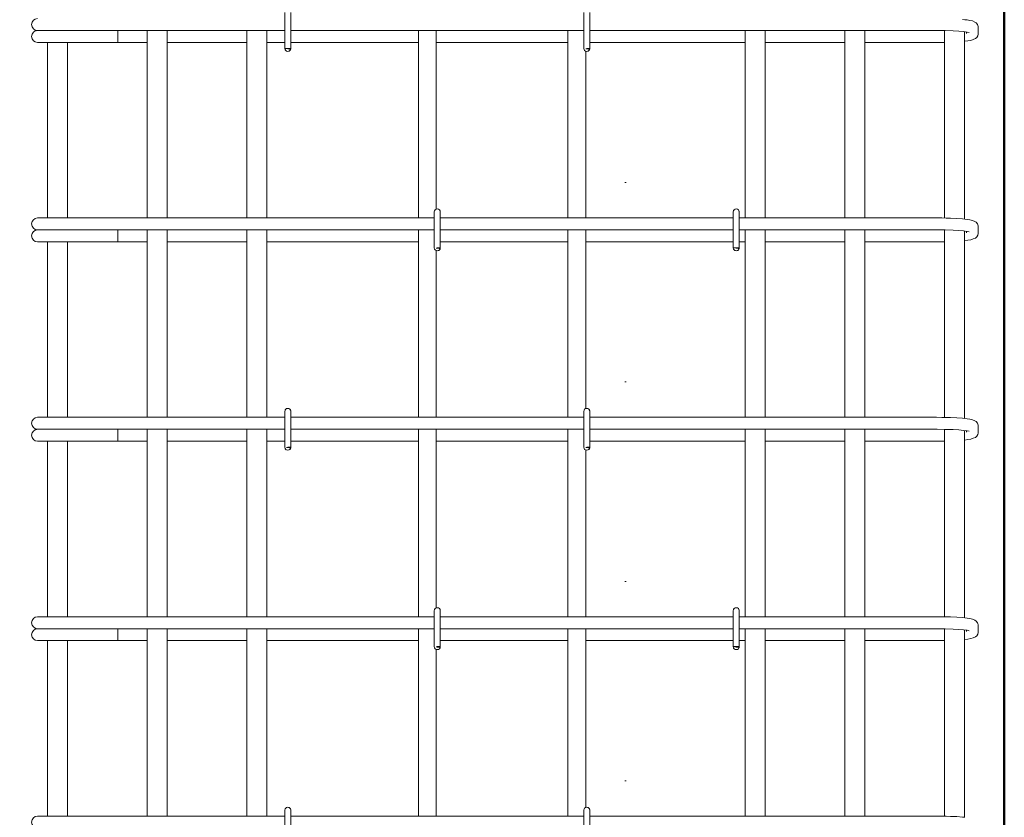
# Model space of a CAD drawing. Header units: millimetres. Extents: x 16773 to 28581, y -118926 to 7806.
# Tile 9 of 35: x 20577 to 21565, y 1387 to 2187. Entities that reach past the tile are written whole.
import ezdxf

# ---------------------------------------------------------------- set-up
doc = ezdxf.new("R2010")
doc.units = ezdxf.units.MM
doc.linetypes.add('ADSK_Линия разреза', pattern=[400, 0, -200, 0, -200])
doc.linetypes.add('ADSK_Пунктирная_п5', pattern=[100, 0, -100])
for name, color, linetype, lineweight in [('A-____-____-DIMS', 211, 'Continuous', 9), ('A-____-____-DIMS-25', 211, 'Continuous', 9), ('G-____-____-SYMB', 111, 'ADSK_Пунктирная_п5', 20), ('S-COLS-____-OTLN', 52, 'Continuous', 20), ('S-RBAR-____-OTLN', 171, 'Continuous', 100)]:
    doc.layers.add(name, color=color, linetype=linetype, lineweight=lineweight)
doc.styles.add('GOST Common_I_5', font='GOST_Common Italic.ttf', dxfattribs={"width": 0.8, "height": 62.5})
doc.dimstyles.new('ADSK_Для_арматуры_Основной_2_5_мм_шаг_кол-во_Стрелки_точный_1', dxfattribs={"dimscale": 304.8, "dimtxt": 0.206224, "dimasz": 0.246063, "dimexe": 0.123031, "dimexo": 0.000403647, "dimgap": 0.032808, "dimtad": 1, "dimdec": 0, "dimlfac": 304.8, "dimdsep": 46, "dimtxsty": 'GOST Common_I_5', "dimsah": 1, "dimcen": 0.09, "dimdle": 0.123031, "dimazin": 0, "dimtfac": 1, "dimtdec": 4, "dimtix": 1, "dimtmove": 0, "dimatfit": 3, "dimfxl": 1, "dimtvp": 1, "dimtfill": 1, "dimtolj": 1, "dimtzin": 0, "dimarcsym": 2})

# ---------------------------------------------------------------- blocks, each defined once
blk = doc.blocks.new('DIMBLOCK27-КЖ1_ПЭ_ВЭ1_Армирование_Пилоны_Пм-1_1_1-1')
at = {"layer": 'A-____-____-DIMS-25', "lineweight": 40}
for points in [[(20337.45, 2770), (20327.58, 2695), (20347.33, 2695)], [(20337.45, 970), (20347.33, 1045), (20327.58, 1045)]]:
    blk.add_hatch(color=256, dxfattribs=at).paths.add_polyline_path(points)
at = {"layer": 'A-____-____-DIMS-25'}
for p, q in [((20337.45, 2807.5), (20337.45, 932.5)), ((20337.45, 2770), (20299.95, 2770)), ((20337.45, 2770), (20550.97, 2770)), ((20337.45, 970), (20299.95, 970)), ((20337.45, 970), (20550.97, 970))]:
    blk.add_line(p, q, dxfattribs=at)
at = {"layer": 'A-____-____-DIMS-25', "lineweight": 40}
for p, q in [((20337.45, 2770), (20327.58, 2695)), ((20347.33, 2695), (20337.45, 2770)), ((20327.58, 2695), (20347.33, 2695)), ((20347.33, 1045), (20327.58, 1045)), ((20327.58, 1045), (20337.45, 970)), ((20337.45, 970), (20347.33, 1045))]:
    blk.add_line(p, q, dxfattribs=at)
at = {"layer": 'A-____-____-DIMS-25', "color": 0, "insert": (20245.78, 1699.01), "char_height": 62.5, "width": 410.3829, "attachment_point": 1, "rotation": 90, "line_spacing_factor": 1.022761, "style": 'GOST Common_I_5', "bg_fill": 3, "box_fill_scale": 1.25, "bg_fill_color": 256, "bg_fill_true_color": 13158600, "bg_fill_transparency": 0}
blk.add_mtext('200x9=1800', dxfattribs=at)
blk = doc.blocks.new('_None')

msp = doc.modelspace()

# ---------------------------------------------------------------- hatches: boundary and pattern name
at = {"layer": 'S-RBAR-____-OTLN', "lineweight": 20}
for points in [[(20847.8622, 2157.302), (20848.458, 2158), (20842.5603, 2158), (20845.5603, 2157.605)], [(21147.8622, 2157.302), (21148.458, 2158), (21144.5603, 2157.7367), (21145.5603, 2157.605)], [(20997.8622, 1957.302), (20998.458, 1958), (20994.5603, 1957.7367), (20995.5603, 1957.605)], [(21297.8622, 1957.302), (21298.458, 1958), (21292.9951, 1957.9427), (21295.5603, 1957.605)], [(20847.8622, 1757.302), (20848.458, 1758), (20844.1566, 1757.7898), (20845.5603, 1757.605)], [(21147.8622, 1757.302), (21148.458, 1758), (21144.5603, 1757.7367), (21145.5603, 1757.605)], [(20997.8622, 1557.302), (20998.458, 1558), (20994.5603, 1557.7367), (20995.5603, 1557.605)], [(21297.8622, 1557.302), (21298.458, 1558), (21292.5603, 1558), (21295.5603, 1557.605)]]:
    msp.add_hatch(color=256, dxfattribs=at).paths.add_polyline_path(points)
h = msp.add_hatch(color=256, dxfattribs=at)
edge = h.paths.add_edge_path()
edge.add_arc((20845.5603, 2158), 3, 339.0594289, 360)
edge.add_line((20848.5603, 2158), (20845.5603, 2158))
edge.add_line((20845.5603, 2158), (20848.3621, 2156.9278))
h = msp.add_hatch(color=256, dxfattribs=at)
edge = h.paths.add_edge_path()
edge.add_arc((21145.5603, 2158), 3, 339.0594289, 360)
edge.add_line((21148.5603, 2158), (21145.5603, 2158))
edge.add_line((21145.5603, 2158), (21148.3621, 2156.9278))
h = msp.add_hatch(color=256, dxfattribs=at)
edge = h.paths.add_edge_path()
edge.add_arc((20995.5603, 1958), 3, 339.0594289, 360)
edge.add_line((20998.5603, 1958), (20995.5603, 1958))
edge.add_line((20995.5603, 1958), (20998.3621, 1956.9278))
h = msp.add_hatch(color=256, dxfattribs=at)
edge = h.paths.add_edge_path()
edge.add_arc((21295.5603, 1958), 3, 339.0594289, 360)
edge.add_line((21298.5603, 1958), (21295.5603, 1958))
edge.add_line((21295.5603, 1958), (21298.3621, 1956.9278))
h = msp.add_hatch(color=256, dxfattribs=at)
edge = h.paths.add_edge_path()
edge.add_arc((20845.5603, 1758), 3, 339.0594289, 360)
edge.add_line((20848.5603, 1758), (20845.5603, 1758))
edge.add_line((20845.5603, 1758), (20848.3621, 1756.9278))
h = msp.add_hatch(color=256, dxfattribs=at)
edge = h.paths.add_edge_path()
edge.add_arc((21145.5603, 1758), 3, 339.0594289, 360)
edge.add_line((21148.5603, 1758), (21145.5603, 1758))
edge.add_line((21145.5603, 1758), (21148.3621, 1756.9278))
h = msp.add_hatch(color=256, dxfattribs=at)
edge = h.paths.add_edge_path()
edge.add_arc((20995.5603, 1558), 3, 339.0594289, 360)
edge.add_line((20998.5603, 1558), (20995.5603, 1558))
edge.add_line((20995.5603, 1558), (20998.3621, 1556.9278))
h = msp.add_hatch(color=256, dxfattribs=at)
edge = h.paths.add_edge_path()
edge.add_arc((21295.5603, 1558), 3, 339.0594289, 360)
edge.add_line((21298.5603, 1558), (21295.5603, 1558))
edge.add_line((21295.5603, 1558), (21298.3621, 1556.9278))

# ---------------------------------------------------------------- linework, layer by layer
at = {"layer": 'G-____-____-SYMB', "linetype": 'ADSK_Линия разреза'}
msp.add_line((21184.56, 7026.1222), (21184.56, -1259.1398), dxfattribs=at)
at = {"layer": 'S-COLS-____-OTLN', "lineweight": 50}
msp.add_line((21564.56, 3900), (21564.56, -159.9504), dxfattribs=at)
at = {"layer": 'S-RBAR-____-OTLN', "lineweight": 20}
for p, q in [((20842.5603, 2194), (20842.5603, 2158)), ((20848.5603, 2194), (20848.5603, 2158)), ((21142.5603, 2194), (21142.5603, 2158)), ((21148.5603, 2194), (21148.5603, 2158)), ((21524.8079, 2186.8142), (21522.4425, 2187.0642)), ((21527.1732, 2186.5642), (21524.8079, 2186.8142)), ((21529.8698, 2186.0601), (21527.1732, 2186.5642)), ((21532.5663, 2185.556), (21529.8698, 2186.0601)), ((21535.105, 2184.5201), (21532.5663, 2185.556)), ((21536.2582, 2183.6923), (21535.105, 2184.5201)), ((21537.6447, 2181.9941), (21536.2582, 2183.6923)), ((20594.4689, 2176), (20595.6955, 2176)), ((20596.019, 2176), (20596.9184, 2176)), ((20596.9148, 2176), (20599.951, 2176)), ((20599.9401, 2176), (20602.2405, 2176)), ((20602.234, 2176), (20606.421, 2176)), ((20606.403, 2176), (20609.6455, 2176)), ((20609.6278, 2176), (20614.7927, 2176)), ((20614.7707, 2176), (20618.661, 2176)), ((20618.6379, 2176), (20624.4493, 2176)), ((20624.4279, 2176), (20628.5541, 2176)), ((20628.5299, 2176), (20630.4689, 2176)), ((20842.5603, 2176), (20630.4689, 2176)), ((20675.1417, 2176), (20675.1417, 2164)), ((20704.5603, 2176), (20704.5603, 1988)), ((20724.5603, 2176), (20724.5603, 1988)), ((20804.5603, 2176), (20804.5603, 1988)), ((20824.5603, 2176), (20824.5603, 1988)), ((21142.5603, 2176), (20848.5603, 2176)), ((20976.5603, 1988), (20976.5603, 2176)), ((20994.5603, 1996.8052), (20994.5603, 2176)), ((21126.5603, 1988), (21126.5603, 2176)), ((21496.4689, 2176), (21148.5603, 2176)), ((21304.5603, 2176), (21304.5603, 1988)), ((21324.5603, 2176), (21324.5603, 1988)), ((21404.5603, 2176), (21404.5603, 1988)), ((21424.5603, 2176), (21424.5603, 1988)), ((21497.3396, 2175.9991), (21496.4689, 2176)), ((21505.086, 2175.9079), (21497.3396, 2175.9991)), ((21504.5603, 2175.9141), (21504.5603, 1987.9002)), ((21513.1616, 2175.6382), (21505.086, 2175.9079)), ((21518.8815, 2175.3072), (21513.1616, 2175.6382)), ((21523.6674, 2174.8929), (21518.8815, 2175.3072)), ((21527.2581, 2174.4287), (21523.6674, 2174.8929)), ((21524.5603, 2174.7775), (21524.5603, 1986.8403)), ((21526.4689, 2173.1187), (21526.4689, 2174.5308)), ((21529.2711, 2174.0173), (21527.2581, 2174.4287)), ((21529.3814, 2173.9888), (21529.2711, 2174.0173)), ((21537.9661, 2181.3438), (21537.6447, 2181.9941)), ((21538.4068, 2179.7612), (21537.9661, 2181.3438)), ((21538.4689, 2178.8813), (21538.4068, 2179.7612)), ((21538.4689, 2173.1187), (21538.4689, 2178.8813)), ((20594.4689, 2164), (20655.9247, 2164)), ((20604.5603, 2164), (20604.5603, 1988)), ((20624.5603, 2164), (20624.5603, 1988)), ((20675.1417, 2164), (20655.9247, 2164)), ((20675.1417, 2164), (20704.5603, 2164)), ((20724.5603, 2164), (20804.5603, 2164)), ((20824.5603, 2164), (20842.5603, 2164)), ((20848.5603, 2164), (20976.5603, 2164)), ((20994.5603, 2164), (21126.5603, 2164)), ((21148.5603, 2164), (21304.5603, 2164)), ((21324.5603, 2164), (21404.5603, 2164)), ((21424.5603, 2164), (21496.4689, 2164)), ((21496.4689, 2164), (21501.8282, 2164.0343)), ((21501.8282, 2164.0343), (21504.5603, 2164.0874)), ((21524.5603, 2165.1416), (21524.9271, 2165.1734)), ((21524.9271, 2165.1734), (21527.9419, 2165.6128)), ((21527.9419, 2165.6128), (21530.9568, 2166.0523)), ((21530.9568, 2166.0523), (21533.3018, 2166.9396)), ((21533.3018, 2166.9396), (21535.6467, 2167.827)), ((21535.6467, 2167.827), (21536.9396, 2168.9994)), ((21536.9396, 2168.9994), (21537.9661, 2170.6562)), ((21537.9661, 2170.6562), (21538.4068, 2172.2388)), ((21538.4068, 2172.2388), (21538.4689, 2173.1187)), ((20848.458, 2158), (20842.5603, 2158)), ((20842.5603, 2158), (20845.5603, 2157.605)), ((20848.5603, 2158), (20845.5603, 2158)), ((20845.5603, 2158), (20848.3621, 2156.9278)), ((20845.5603, 2157.605), (20847.8622, 2157.302)), ((20847.8622, 2157.302), (20848.458, 2158)), ((21148.458, 2158), (21144.5603, 2157.7367)), ((21144.5603, 2157.7367), (21145.5603, 2157.605)), ((21144.5603, 1988), (21144.5603, 2155.1948)), ((21148.5603, 2158), (21145.5603, 2158)), ((21145.5603, 2158), (21148.3621, 2156.9278)), ((21145.5603, 2157.605), (21147.8622, 2157.302)), ((21147.8622, 2157.302), (21148.458, 2158)), ((20594.4689, 1988), (20605.013, 1988)), ((20605.013, 1988), (20630.4689, 1988)), ((20992.5603, 1988), (20630.4689, 1988)), ((20992.5603, 1994), (20992.5603, 1958)), ((20998.5603, 1994), (20998.5603, 1958)), ((21292.5603, 1988), (20998.5603, 1988)), ((21292.5603, 1994), (21292.5603, 1958)), ((21298.5603, 1994), (21298.5603, 1958)), ((21496.4689, 1988), (21298.5603, 1988)), ((21501.8282, 1987.9657), (21496.4689, 1988)), ((21506.1444, 1987.8622), (21501.8282, 1987.9657)), ((21510.4606, 1987.7587), (21506.1444, 1987.8622)), ((21516.8161, 1987.4644), (21510.4606, 1987.7587)), ((21522.4425, 1987.0642), (21516.8161, 1987.4644)), ((21524.8079, 1986.8142), (21522.4425, 1987.0642)), ((21527.1732, 1986.5642), (21524.8079, 1986.8142)), ((21529.8698, 1986.0601), (21527.1732, 1986.5642)), ((21532.5663, 1985.556), (21529.8698, 1986.0601)), ((21535.105, 1984.5201), (21532.5663, 1985.556)), ((21536.2582, 1983.6923), (21535.105, 1984.5201)), ((21537.6447, 1981.9941), (21536.2582, 1983.6923)), ((21537.9661, 1981.3438), (21537.6447, 1981.9941)), ((21538.4068, 1979.7612), (21537.9661, 1981.3438)), ((21538.4689, 1978.8813), (21538.4068, 1979.7612)), ((21538.4689, 1973.1187), (21538.4689, 1978.8813)), ((20594.4689, 1976), (20595.6955, 1976)), ((20596.019, 1976), (20596.9184, 1976)), ((20596.9148, 1976), (20599.951, 1976)), ((20599.9401, 1976), (20602.2405, 1976)), ((20602.234, 1976), (20606.421, 1976)), ((20606.403, 1976), (20609.6455, 1976)), ((20609.6278, 1976), (20614.7927, 1976)), ((20614.7707, 1976), (20618.661, 1976)), ((20618.6379, 1976), (20624.4493, 1976)), ((20624.4279, 1976), (20628.5541, 1976)), ((20628.5299, 1976), (20630.4689, 1976)), ((20992.5603, 1976), (20630.4689, 1976)), ((20675.1417, 1976), (20675.1417, 1964)), ((20704.5603, 1976), (20704.5603, 1788)), ((20724.5603, 1976), (20724.5603, 1788)), ((20804.5603, 1976), (20804.5603, 1788)), ((20824.5603, 1976), (20824.5603, 1788)), ((20976.5603, 1788), (20976.5603, 1976)), ((21292.5603, 1976), (20998.5603, 1976)), ((21126.5603, 1788), (21126.5603, 1976)), ((21144.5603, 1796.8052), (21144.5603, 1976)), ((21496.4689, 1976), (21298.5603, 1976)), ((21304.5603, 1976), (21304.5603, 1788)), ((21324.5603, 1976), (21324.5603, 1788)), ((21404.5603, 1976), (21404.5603, 1788)), ((21424.5603, 1976), (21424.5603, 1788)), ((21497.3396, 1975.9991), (21496.4689, 1976)), ((21505.086, 1975.9079), (21497.3396, 1975.9991)), ((21504.5603, 1975.9141), (21504.5603, 1787.9002)), ((21513.1616, 1975.6382), (21505.086, 1975.9079)), ((21518.8815, 1975.3072), (21513.1616, 1975.6382)), ((21523.6674, 1974.8929), (21518.8815, 1975.3072)), ((21527.2581, 1974.4287), (21523.6674, 1974.8929)), ((21524.5603, 1974.7775), (21524.5603, 1786.8403)), ((21526.4689, 1973.1187), (21526.4689, 1974.5308)), ((21529.2711, 1974.0173), (21527.2581, 1974.4287)), ((21529.3814, 1973.9888), (21529.2711, 1974.0173)), ((21530.9568, 1966.0523), (21533.3018, 1966.9396)), ((21533.3018, 1966.9396), (21535.6467, 1967.827)), ((21535.6467, 1967.827), (21536.9396, 1968.9994)), ((21536.9396, 1968.9994), (21537.9661, 1970.6562)), ((21537.9661, 1970.6562), (21538.4068, 1972.2388)), ((21538.4068, 1972.2388), (21538.4689, 1973.1187)), ((20594.4689, 1964), (20655.9247, 1964)), ((20604.5603, 1964), (20604.5603, 1788)), ((20624.5603, 1964), (20624.5603, 1788)), ((20675.1417, 1964), (20655.9247, 1964)), ((20675.1417, 1964), (20704.5603, 1964)), ((20724.5603, 1964), (20804.5603, 1964)), ((20824.5603, 1964), (20976.5603, 1964)), ((20998.458, 1958), (20994.5603, 1957.7367)), ((20994.5603, 1957.7367), (20995.5603, 1957.605)), ((20998.5603, 1958), (20995.5603, 1958)), ((20995.5603, 1958), (20998.3621, 1956.9278)), ((20995.5603, 1957.605), (20997.8622, 1957.302)), ((20997.8622, 1957.302), (20998.458, 1958)), ((20998.5603, 1964), (21126.5603, 1964)), ((21144.5603, 1964), (21292.5603, 1964)), ((21298.458, 1958), (21292.9951, 1957.9427)), ((21292.9951, 1957.9427), (21295.5603, 1957.605)), ((21298.5603, 1958), (21295.5603, 1958)), ((21295.5603, 1958), (21298.3621, 1956.9278)), ((21295.5603, 1957.605), (21297.8622, 1957.302)), ((21297.8622, 1957.302), (21298.458, 1958)), ((21298.5603, 1964), (21304.5603, 1964)), ((21324.5603, 1964), (21404.5603, 1964)), ((21424.5603, 1964), (21496.4689, 1964)), ((21496.4689, 1964), (21501.8282, 1964.0343)), ((21501.8282, 1964.0343), (21504.5603, 1964.0874)), ((21524.5603, 1965.1416), (21524.9271, 1965.1734)), ((21524.9271, 1965.1734), (21527.9419, 1965.6128)), ((21527.9419, 1965.6128), (21530.9568, 1966.0523)), ((20994.5603, 1788), (20994.5603, 1955.1948)), ((20842.5603, 1794), (20842.5603, 1758)), ((20848.5603, 1794), (20848.5603, 1758)), ((21142.5603, 1794), (21142.5603, 1758)), ((21148.5603, 1794), (21148.5603, 1758)), ((20594.4689, 1788), (20605.013, 1788)), ((20605.013, 1788), (20630.4689, 1788)), ((20842.5603, 1788), (20630.4689, 1788)), ((21142.5603, 1788), (20848.5603, 1788)), ((21496.4689, 1788), (21148.5603, 1788)), ((21501.8282, 1787.9657), (21496.4689, 1788)), ((21506.1444, 1787.8622), (21501.8282, 1787.9657)), ((21510.4606, 1787.7587), (21506.1444, 1787.8622)), ((21516.8161, 1787.4644), (21510.4606, 1787.7587)), ((21522.4425, 1787.0642), (21516.8161, 1787.4644)), ((21524.8079, 1786.8142), (21522.4425, 1787.0642)), ((21527.1732, 1786.5642), (21524.8079, 1786.8142)), ((21529.8698, 1786.0601), (21527.1732, 1786.5642)), ((21532.5663, 1785.556), (21529.8698, 1786.0601)), ((21535.105, 1784.5201), (21532.5663, 1785.556)), ((21536.2582, 1783.6923), (21535.105, 1784.5201)), ((21537.6447, 1781.9941), (21536.2582, 1783.6923)), ((21537.9661, 1781.3438), (21537.6447, 1781.9941)), ((21538.4068, 1779.7612), (21537.9661, 1781.3438)), ((21538.4689, 1778.8813), (21538.4068, 1779.7612)), ((21538.4689, 1773.1187), (21538.4689, 1778.8813)), ((20594.4689, 1776), (20595.6955, 1776)), ((20596.019, 1776), (20596.9184, 1776)), ((20596.9148, 1776), (20599.951, 1776)), ((20599.9401, 1776), (20602.2405, 1776)), ((20602.234, 1776), (20606.421, 1776)), ((20606.403, 1776), (20609.6455, 1776)), ((20609.6278, 1776), (20614.7927, 1776)), ((20614.7707, 1776), (20618.661, 1776)), ((20618.6379, 1776), (20624.4493, 1776)), ((20624.4279, 1776), (20628.5541, 1776)), ((20628.5299, 1776), (20630.4689, 1776)), ((20842.5603, 1776), (20630.4689, 1776)), ((20675.1417, 1776), (20675.1417, 1764)), ((20704.5603, 1776), (20704.5603, 1588)), ((20724.5603, 1776), (20724.5603, 1588)), ((20804.5603, 1776), (20804.5603, 1588)), ((20824.5603, 1776), (20824.5603, 1588)), ((21142.5603, 1776), (20848.5603, 1776)), ((20976.5603, 1588), (20976.5603, 1776)), ((20994.5603, 1596.8052), (20994.5603, 1776)), ((21126.5603, 1588), (21126.5603, 1776)), ((21496.4689, 1776), (21148.5603, 1776)), ((21304.5603, 1776), (21304.5603, 1588)), ((21324.5603, 1776), (21324.5603, 1588)), ((21404.5603, 1776), (21404.5603, 1588)), ((21424.5603, 1776), (21424.5603, 1588)), ((21497.3396, 1775.9991), (21496.4689, 1776)), ((21505.086, 1775.9079), (21497.3396, 1775.9991)), ((21504.5603, 1775.9141), (21504.5603, 1587.9002)), ((21513.1616, 1775.6382), (21505.086, 1775.9079)), ((21518.8815, 1775.3072), (21513.1616, 1775.6382)), ((21523.6674, 1774.8929), (21518.8815, 1775.3072)), ((21527.2581, 1774.4287), (21523.6674, 1774.8929)), ((21524.5603, 1774.7775), (21524.5603, 1586.8403)), ((21526.4689, 1773.1187), (21526.4689, 1774.5308)), ((21529.2711, 1774.0173), (21527.2581, 1774.4287)), ((21529.3814, 1773.9888), (21529.2711, 1774.0173)), ((21535.6467, 1767.827), (21536.9396, 1768.9994)), ((21536.9396, 1768.9994), (21537.9661, 1770.6562)), ((21537.9661, 1770.6562), (21538.4068, 1772.2388)), ((21538.4068, 1772.2388), (21538.4689, 1773.1187)), ((20594.4689, 1764), (20655.9247, 1764)), ((20604.5603, 1764), (20604.5603, 1588)), ((20624.5603, 1764), (20624.5603, 1588)), ((20675.1417, 1764), (20655.9247, 1764)), ((20675.1417, 1764), (20704.5603, 1764)), ((20724.5603, 1764), (20804.5603, 1764)), ((20824.5603, 1764), (20842.5603, 1764)), ((20848.5603, 1764), (20976.5603, 1764)), ((20994.5603, 1764), (21126.5603, 1764)), ((21148.5603, 1764), (21304.5603, 1764)), ((21324.5603, 1764), (21404.5603, 1764)), ((21424.5603, 1764), (21496.4689, 1764)), ((21496.4689, 1764), (21501.8282, 1764.0343)), ((21501.8282, 1764.0343), (21504.5603, 1764.0874)), ((21524.5603, 1765.1416), (21524.9271, 1765.1734)), ((21524.9271, 1765.1734), (21527.9419, 1765.6128)), ((21527.9419, 1765.6128), (21530.9568, 1766.0523)), ((21530.9568, 1766.0523), (21533.3018, 1766.9396)), ((21533.3018, 1766.9396), (21535.6467, 1767.827)), ((20848.458, 1758), (20844.1566, 1757.7898)), ((20844.1566, 1757.7898), (20845.5603, 1757.605)), ((20848.5603, 1758), (20845.5603, 1758)), ((20845.5603, 1758), (20848.3621, 1756.9278)), ((20845.5603, 1757.605), (20847.8622, 1757.302)), ((20847.8622, 1757.302), (20848.458, 1758)), ((21148.458, 1758), (21144.5603, 1757.7367)), ((21144.5603, 1757.7367), (21145.5603, 1757.605)), ((21144.5603, 1588), (21144.5603, 1755.1948)), ((21148.5603, 1758), (21145.5603, 1758)), ((21145.5603, 1758), (21148.3621, 1756.9278)), ((21145.5603, 1757.605), (21147.8622, 1757.302)), ((21147.8622, 1757.302), (21148.458, 1758)), ((20992.5603, 1594), (20992.5603, 1558)), ((20998.5603, 1594), (20998.5603, 1558)), ((21292.5603, 1594), (21292.5603, 1558)), ((21298.5603, 1594), (21298.5603, 1558)), ((20594.4689, 1588), (20605.013, 1588)), ((20605.013, 1588), (20630.4689, 1588)), ((20992.5603, 1588), (20630.4689, 1588)), ((21292.5603, 1588), (20998.5603, 1588)), ((21496.4689, 1588), (21298.5603, 1588)), ((21501.8282, 1587.9657), (21496.4689, 1588)), ((21506.1444, 1587.8622), (21501.8282, 1587.9657)), ((21510.4606, 1587.7587), (21506.1444, 1587.8622)), ((21516.8161, 1587.4644), (21510.4606, 1587.7587)), ((21522.4425, 1587.0642), (21516.8161, 1587.4644)), ((21524.8079, 1586.8142), (21522.4425, 1587.0642)), ((21527.1732, 1586.5642), (21524.8079, 1586.8142)), ((21529.8698, 1586.0601), (21527.1732, 1586.5642)), ((21532.5663, 1585.556), (21529.8698, 1586.0601)), ((21535.105, 1584.5201), (21532.5663, 1585.556)), ((21536.2582, 1583.6923), (21535.105, 1584.5201)), ((21537.6447, 1581.9941), (21536.2582, 1583.6923)), ((21537.9661, 1581.3438), (21537.6447, 1581.9941)), ((21538.4068, 1579.7612), (21537.9661, 1581.3438)), ((20594.4689, 1576), (20595.6955, 1576)), ((20596.019, 1576), (20596.9184, 1576)), ((20596.9148, 1576), (20599.951, 1576)), ((20599.9401, 1576), (20602.2405, 1576)), ((20602.234, 1576), (20606.421, 1576)), ((20606.403, 1576), (20609.6455, 1576)), ((20609.6278, 1576), (20614.7927, 1576)), ((20614.7707, 1576), (20618.661, 1576)), ((20618.6379, 1576), (20624.4493, 1576)), ((20624.4279, 1576), (20628.5541, 1576)), ((20628.5299, 1576), (20630.4689, 1576)), ((20992.5603, 1576), (20630.4689, 1576)), ((20675.1417, 1576), (20675.1417, 1564)), ((20704.5603, 1576), (20704.5603, 1388)), ((20724.5603, 1576), (20724.5603, 1388)), ((20804.5603, 1576), (20804.5603, 1388)), ((20824.5603, 1576), (20824.5603, 1388)), ((20976.5603, 1388), (20976.5603, 1576)), ((21292.5603, 1576), (20998.5603, 1576)), ((21126.5603, 1388), (21126.5603, 1576)), ((21144.5603, 1396.8052), (21144.5603, 1576)), ((21496.4689, 1576), (21298.5603, 1576)), ((21304.5603, 1576), (21304.5603, 1388)), ((21324.5603, 1576), (21324.5603, 1388)), ((21404.5603, 1576), (21404.5603, 1388)), ((21424.5603, 1576), (21424.5603, 1388)), ((21497.3396, 1575.9991), (21496.4689, 1576)), ((21505.086, 1575.9079), (21497.3396, 1575.9991)), ((21504.5603, 1575.9141), (21504.5603, 1387.9002)), ((21513.1616, 1575.6382), (21505.086, 1575.9079)), ((21518.8815, 1575.3072), (21513.1616, 1575.6382)), ((21523.6674, 1574.8929), (21518.8815, 1575.3072)), ((21527.2581, 1574.4287), (21523.6674, 1574.8929)), ((21524.5603, 1574.7775), (21524.5603, 1386.8403)), ((21526.4689, 1573.1187), (21526.4689, 1574.5308)), ((21529.2711, 1574.0173), (21527.2581, 1574.4287)), ((21529.3814, 1573.9888), (21529.2711, 1574.0173)), ((21537.9661, 1570.6562), (21538.4068, 1572.2388)), ((21538.4689, 1578.8813), (21538.4068, 1579.7612)), ((21538.4068, 1572.2388), (21538.4689, 1573.1187)), ((21538.4689, 1573.1187), (21538.4689, 1578.8813)), ((20594.4689, 1564), (20655.9247, 1564)), ((20604.5603, 1564), (20604.5603, 1388)), ((20624.5603, 1564), (20624.5603, 1388)), ((20675.1417, 1564), (20655.9247, 1564)), ((20675.1417, 1564), (20704.5603, 1564)), ((20724.5603, 1564), (20804.5603, 1564)), ((20824.5603, 1564), (20976.5603, 1564)), ((20998.5603, 1564), (21126.5603, 1564)), ((21144.5603, 1564), (21292.5603, 1564)), ((21298.5603, 1564), (21304.5603, 1564)), ((21324.5603, 1564), (21404.5603, 1564)), ((21424.5603, 1564), (21496.4689, 1564)), ((21496.4689, 1564), (21501.8282, 1564.0343)), ((21501.8282, 1564.0343), (21504.5603, 1564.0874)), ((21524.5603, 1565.1416), (21524.9271, 1565.1734)), ((21524.9271, 1565.1734), (21527.9419, 1565.6128)), ((21527.9419, 1565.6128), (21530.9568, 1566.0523)), ((21530.9568, 1566.0523), (21533.3018, 1566.9396)), ((21533.3018, 1566.9396), (21535.6467, 1567.827)), ((21535.6467, 1567.827), (21536.9396, 1568.9994)), ((21536.9396, 1568.9994), (21537.9661, 1570.6562)), ((20998.458, 1558), (20994.5603, 1557.7367)), ((20994.5603, 1557.7367), (20995.5603, 1557.605)), ((20994.5603, 1388), (20994.5603, 1555.1948)), ((20998.5603, 1558), (20995.5603, 1558)), ((20995.5603, 1558), (20998.3621, 1556.9278)), ((20995.5603, 1557.605), (20997.8622, 1557.302)), ((20997.8622, 1557.302), (20998.458, 1558)), ((21298.458, 1558), (21292.5603, 1558)), ((21292.5603, 1558), (21295.5603, 1557.605)), ((21298.5603, 1558), (21295.5603, 1558)), ((21295.5603, 1558), (21298.3621, 1556.9278)), ((21295.5603, 1557.605), (21297.8622, 1557.302)), ((21297.8622, 1557.302), (21298.458, 1558)), ((20842.5603, 1394), (20842.5603, 1358)), ((20848.5603, 1394), (20848.5603, 1358)), ((21142.5603, 1394), (21142.5603, 1358)), ((21148.5603, 1394), (21148.5603, 1358)), ((20594.4689, 1388), (20605.013, 1388)), ((20605.013, 1388), (20630.4689, 1388)), ((20842.5603, 1388), (20630.4689, 1388)), ((21142.5603, 1388), (20848.5603, 1388)), ((21496.4689, 1388), (21148.5603, 1388)), ((21501.8282, 1387.9657), (21496.4689, 1388)), ((21506.1444, 1387.8622), (21501.8282, 1387.9657)), ((21510.4606, 1387.7587), (21506.1444, 1387.8622)), ((21516.8161, 1387.4644), (21510.4606, 1387.7587)), ((21522.4425, 1387.0642), (21516.8161, 1387.4644)), ((21524.8079, 1386.8142), (21522.4425, 1387.0642))]:
    msp.add_line(p, q, dxfattribs=at)
for centre, radius, start, end in [((20594.4689, 2182), 6, 90, 270), ((20594.4689, 2170), 6, 90, 270), ((20594.4689, 2170), 6, 90, 105), ((20845.5603, 2158), 3, 180, 360), ((20845.5603, 2158), 3, 210, 240), ((20845.5603, 2158), 3, 300, 330), ((20845.5603, 2158), 3, 339.0594289, 0), ((20845.5603, 2158), 3, 345, 360), ((21145.5603, 2158), 3, 180, 360), ((21145.5603, 2158), 3, 300, 330), ((21145.5603, 2158), 3, 339.0594289, 0), ((21145.5603, 2158), 3, 345, 360), ((20995.5603, 1994), 3, 0, 180), ((20995.5603, 1994), 3, 30, 60), ((21295.5603, 1994), 3, 0, 180), ((21295.5603, 1994), 3, 120, 150), ((21295.5603, 1994), 3, 30, 60), ((20594.4689, 1982), 6, 90, 270), ((20995.5603, 1994), 3, 0, 15), ((21295.5603, 1994), 3, 0, 15), ((20594.4689, 1970), 6, 90, 270), ((20594.4689, 1970), 6, 90, 105), ((20995.5603, 1958), 3, 180, 360), ((20995.5603, 1958), 3, 300, 330), ((20995.5603, 1958), 3, 339.0594289, 0), ((20995.5603, 1958), 3, 345, 360), ((21295.5603, 1958), 3, 180, 360), ((21295.5603, 1958), 3, 211.0364143, 240), ((21295.5603, 1958), 3, 300, 330), ((21295.5603, 1958), 3, 339.0594289, 0), ((21295.5603, 1958), 3, 345, 360), ((20845.5603, 1794), 3, 0, 180), ((20845.5603, 1794), 3, 120, 150), ((20845.5603, 1794), 3, 30, 60), ((20845.5603, 1794), 3, 0, 15), ((21145.5603, 1794), 3, 0, 180), ((21145.5603, 1794), 3, 30, 60), ((21145.5603, 1794), 3, 0, 15), ((20594.4689, 1782), 6, 90, 270), ((20594.4689, 1770), 6, 90, 270), ((20594.4689, 1770), 6, 90, 105), ((20845.5603, 1758), 3, 180, 360), ((20845.5603, 1758), 3, 210, 240), ((20845.5603, 1758), 3, 300, 330), ((20845.5603, 1758), 3, 339.0594289, 0), ((20845.5603, 1758), 3, 345, 360), ((21145.5603, 1758), 3, 180, 360), ((21145.5603, 1758), 3, 300, 330), ((21145.5603, 1758), 3, 339.0594289, 0), ((21145.5603, 1758), 3, 345, 360), ((20995.5603, 1594), 3, 0, 180), ((20995.5603, 1594), 3, 30, 60), ((20995.5603, 1594), 3, 0, 15), ((21295.5603, 1594), 3, 0, 180), ((21295.5603, 1594), 3, 120, 150), ((21295.5603, 1594), 3, 30, 60), ((21295.5603, 1594), 3, 0, 15), ((20594.4689, 1582), 6, 90, 270), ((20594.4689, 1570), 6, 90, 270), ((20594.4689, 1570), 6, 90, 105), ((20995.5603, 1558), 3, 180, 360), ((20995.5603, 1558), 3, 300, 330), ((20995.5603, 1558), 3, 339.0594289, 0), ((20995.5603, 1558), 3, 345, 360), ((21295.5603, 1558), 3, 180, 360), ((21295.5603, 1558), 3, 210, 240), ((21295.5603, 1558), 3, 300, 330), ((21295.5603, 1558), 3, 339.0594289, 0), ((21295.5603, 1558), 3, 345, 360), ((20845.5603, 1394), 3, 0, 180), ((20845.5603, 1394), 3, 120, 150), ((20845.5603, 1394), 3, 30, 60), ((20845.5603, 1394), 3, 0, 15), ((21145.5603, 1394), 3, 0, 180), ((21145.5603, 1394), 3, 30, 60), ((21145.5603, 1394), 3, 0, 15), ((20594.4689, 1382), 6, 90, 270)]:
    msp.add_arc(centre, radius, start, end, dxfattribs=at)

# ---------------------------------------------------------------- next in the draw order: dimensions: what is measured, and where the dimension line sits
at = {"layer": 'A-____-____-DIMS'}
dim = msp.add_linear_dim(base=(20337.4522, 970), p1=(20588.4689, 2770), p2=(20588.4689, 970), angle=90, text='200x9=1800', dimstyle='ADSK_Для_арматуры_Основной_2_5_мм_шаг_кол-во_Стрелки_точный_1', override={"dimpost": '<>', "dimblk1": 'None', "dimblk2": 'None', "dimsah": 1, "dimfxl": 1800}, dxfattribs=at)
dim.commit()
dim.dimension.update_dxf_attribs({"geometry": 'DIMBLOCK27-КЖ1_ПЭ_ВЭ1_Армирование_Пилоны_Пм-1_1_1-1', "text_midpoint": (20296.2022, 1870)})

doc.saveas('drawing.dxf')
